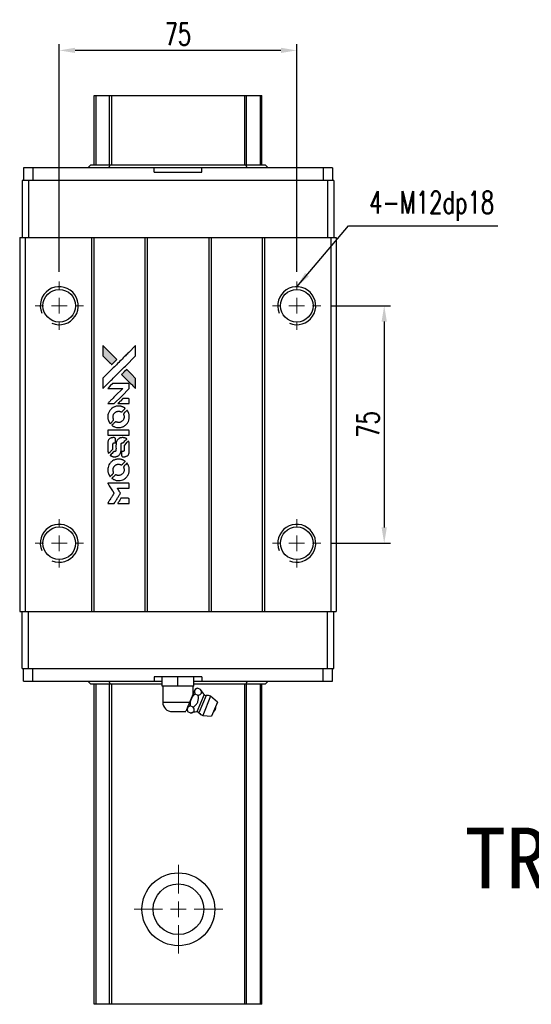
# Model space of a CAD drawing. Header units: millimetres. Extents: x 716 to 1243, y 158 to 642.
# Tile 2 of 3: x 759 to 921, y 331 to 642. Entities that reach past the tile are written whole.
import ezdxf
from ezdxf.enums import TextEntityAlignment as Align

# ---------------------------------------------------------------- set-up
doc = ezdxf.new("R2010")
doc.units = ezdxf.units.MM
doc.header["$LTSCALE"] = 10
doc.layers.add('CHA', color=7, linetype='Continuous')
doc.layers.add('DIM', color=4, linetype='Continuous')
doc.styles.add('DIM-7', font='SIMPLEX.shx', dxfattribs={"width": 0.7, "bigfont": 'chineset.shx'})
doc.styles.add('T', font='kaiu.ttf')
doc.dimstyles.new('CNS', dxfattribs={"dimtxt": 3.5, "dimasz": 2.5, "dimexe": 1, "dimexo": 1.5, "dimgap": 0.09, "dimtad": 0, "dimdsep": 46, "dimtxsty": 'DIM-7', "dimcen": 0.09, "dimclrd": 1, "dimclre": 1, "dimclrt": 4, "dimadec": 0, "dimazin": 0, "dimtfac": 1, "dimtix": 1, "dimtmove": 2, "dimatfit": 3, "dimfxl": 1, "dimtvp": 0.971429, "dimtolj": 1, "dimarcsym": 0})

# ---------------------------------------------------------------- blocks, each defined once
blk = doc.blocks.new('SW_CENTERMARKSYMBOL_0')
at = {"color": 0, "linetype": 'Continuous', "lineweight": 18}
for p, q in [((0, 5), (0, 7.65)), ((-5, 0), (-7.65, 0)), ((0, 0), (-2.5, 0)), ((0, 0), (0, 2.5)), ((0, 0), (0, -2.5)), ((0, 0), (2.5, 0)), ((5, 0), (7.65, 0)), ((0, -5), (0, -7.65))]:
    blk.add_line(p, q, dxfattribs=at)
blk = doc.blocks.new('SW_CENTERMARKSYMBOL_1')
at = {"color": 0, "linetype": 'Continuous', "lineweight": 18}
for p, q in [((0, 5), (0, 7.65)), ((-5, 0), (-7.65, 0)), ((0, 0), (-2.5, 0)), ((0, 0), (0, 2.5)), ((0, 0), (0, -2.5)), ((0, 0), (2.5, 0)), ((5, 0), (7.65, 0)), ((0, -5), (0, -7.65))]:
    blk.add_line(p, q, dxfattribs=at)
blk = doc.blocks.new('SW_CENTERMARKSYMBOL_2')
at = {"color": 0, "linetype": 'Continuous', "lineweight": 18}
for p, q in [((0, 5), (0, 7.65)), ((-5, 0), (-7.65, 0)), ((0, 0), (-2.5, 0)), ((0, 0), (0, 2.5)), ((0, 0), (0, -2.5)), ((0, 0), (2.5, 0)), ((5, 0), (7.65, 0)), ((0, -5), (0, -7.65))]:
    blk.add_line(p, q, dxfattribs=at)
blk = doc.blocks.new('SW_CENTERMARKSYMBOL_3')
at = {"color": 0, "linetype": 'Continuous', "lineweight": 18}
for p, q in [((0, 5), (0, 7.65)), ((-5, 0), (-7.65, 0)), ((0, 0), (-2.5, 0)), ((0, 0), (0, 2.5)), ((0, 0), (0, -2.5)), ((0, 0), (2.5, 0)), ((5, 0), (7.65, 0)), ((0, -5), (0, -7.65))]:
    blk.add_line(p, q, dxfattribs=at)
blk = doc.blocks.new('SW_CENTERMARKSYMBOL_6')
at = {"color": 0, "linetype": 'Continuous', "lineweight": 18}
for p, q in [((0, 5), (0, 14)), ((-5, 0), (-14, 0)), ((0, 0), (-2.5, 0)), ((0, 0), (0, 2.5)), ((0, 0), (0, -2.5)), ((0, 0), (2.5, 0)), ((5, 0), (14, 0)), ((0, -5), (0, -14))]:
    blk.add_line(p, q, dxfattribs=at)
blk = doc.blocks.new('*D140')
at = {"layer": 'DEFPOINTS', "color": 0}
for p in [(771.7, 632.23), (771.7, 559.27), (846.7, 559.27)]:
    blk.add_point(p, dxfattribs=at)
at = {"layer": 'DIM', "color": 7, "lineweight": -2}
for p, q in [((771.7, 562.27), (771.7, 634.23)), ((846.7, 562.27), (846.7, 634.23)), ((841.7, 632.23), (776.7, 632.23))]:
    blk.add_line(p, q, dxfattribs=at)
at = {"layer": 'DIM', "color": 7}
for points in [[(776.7, 633.06), (776.7, 631.4), (771.7, 632.23)], [(841.7, 633.06), (841.7, 631.4), (846.7, 632.23)]]:
    blk.add_solid(points, dxfattribs=at)
at = {"layer": 'DIM', "color": 7, "insert": (809.2, 637.33), "char_height": 7, "attachment_point": 5, "style": 'DIM-7'}
blk.add_mtext('\\A1;75', dxfattribs=at)
blk = doc.blocks.new('*D141')
at = {"layer": 'DEFPOINTS', "color": 0}
for p in [(854.35, 551.62), (854.35, 476.62), (874.34, 476.62)]:
    blk.add_point(p, dxfattribs=at)
at = {"layer": 'DIM', "color": 7, "lineweight": -2}
for p, q in [((857.35, 551.62), (876.34, 551.62)), ((874.34, 546.62), (874.34, 481.62)), ((857.35, 476.62), (876.34, 476.62))]:
    blk.add_line(p, q, dxfattribs=at)
at = {"layer": 'DIM', "color": 7}
for points in [[(873.5, 546.62), (875.17, 546.62), (874.34, 551.62)], [(873.5, 481.62), (875.17, 481.62), (874.34, 476.62)]]:
    blk.add_solid(points, dxfattribs=at)
at = {"layer": 'DIM', "color": 7, "insert": (869.24, 514.12), "char_height": 7, "attachment_point": 5, "rotation": 90, "style": 'DIM-7'}
blk.add_mtext('\\A1;75', dxfattribs=at)
blk = doc.blocks.new('LOGO2')
at = {"linetype": 'Continuous'}
h = blk.add_hatch(color=22, dxfattribs=at)
h.dxf.hatch_style = 1
h.paths.add_polyline_path([(-537.58, 1821.94), (-537.58, 1820.34), (-537.58, 1818.73), (-536.19, 1817.34, 0.000288), (-535.65, 1816.81, 0.000479), (-535.2, 1816.36, 0.000013), (-534.79, 1815.95, 0.197177), (-534.78, 1815.95, 0.197497), (-534.78, 1815.95, 0.00004), (-534.54, 1816.19, 0.000834), (-534.28, 1816.44, 0.000506), (-533.98, 1816.75), (-533.18, 1817.55), (-535.38, 1819.75)])
h.paths.add_polyline_path([(-530.05, 1814.41), (-530.85, 1813.61, 0.000476), (-531.15, 1813.3, 0.000789), (-531.41, 1813.04, 0.000035), (-531.64, 1812.81, 0.19758), (-531.65, 1812.8, 0.198396), (-531.64, 1812.8, 0.000019), (-531.33, 1812.48, 0.000582), (-530.98, 1812.13, 0.000351), (-530.56, 1811.71, 0.000108), (-528.79, 1809.95, 0.000692), (-527.89, 1809.06, 0.000077), (-527.27, 1808.44, 0.197527), (-527.25, 1808.43, 0.410181), (-527.24, 1808.44, 0.000493), (-527.23, 1808.77, 0.002424), (-527.23, 1809.23, 0.000529), (-527.23, 1810.01), (-527.23, 1811.59), (-528.64, 1813)])
at = {"color": 22}
for points in [[(-536.19, 1817.34, 0.000288), (-535.65, 1816.81, 0.000479), (-535.2, 1816.36, 0.000013), (-534.79, 1815.95, 0.197177), (-534.78, 1815.95, 0.197497), (-534.78, 1815.95, 0.00004), (-534.54, 1816.19, 0.000836), (-534.28, 1816.44, 0.000505), (-533.98, 1816.75), (-533.18, 1817.55), (-535.38, 1819.75), (-537.58, 1821.94), (-537.58, 1820.34), (-537.58, 1818.73)], [(-535.65, 1810.32, -0.000056), (-534.68, 1811.29, -0.000021), (-533.33, 1812.64, -0.000021), (-531.85, 1814.11, -0.000025), (-530.47, 1815.49), (-527.23, 1818.72), (-527.23, 1820.33), (-527.24, 1821.93), (-529.41, 1819.77, 0.000274), (-530.46, 1818.73, 0.000123), (-531.83, 1817.36, 0.000121), (-533.28, 1815.92, 0.000165), (-534.59, 1814.61), (-537.58, 1811.62), (-537.58, 1810.01), (-537.58, 1808.39)], [(-530.56, 1811.71, 0.000108), (-528.79, 1809.95, 0.000692), (-527.89, 1809.06, 0.000077), (-527.27, 1808.44, 0.197527), (-527.25, 1808.43, 0.410182), (-527.24, 1808.44, 0.000493), (-527.23, 1808.77, 0.002424), (-527.23, 1809.23, 0.000529), (-527.23, 1810.01), (-527.23, 1811.59), (-528.64, 1813), (-530.05, 1814.41), (-530.85, 1813.61, 0.000476), (-531.15, 1813.3, 0.000789), (-531.41, 1813.04, 0.000035), (-531.64, 1812.81, 0.19758), (-531.65, 1812.8, 0.198396), (-531.64, 1812.8, 0.000019), (-531.33, 1812.48, 0.000582), (-530.98, 1812.13, 0.000351)], [(-535.02, 1803.63), (-533.99, 1803.63), (-531.61, 1806.02), (-529.22, 1808.41), (-529.23, 1809.07, 0.0008), (-529.23, 1809.5, 0.010795), (-529.24, 1809.66, 0.030495), (-529.25, 1809.74, 0.080372), (-529.27, 1809.8, 0.03816), (-529.3, 1809.86, 0.041799), (-529.35, 1809.91, 0.042486), (-529.4, 1809.95, 0.042078), (-529.45, 1809.98, 0.099276), (-529.53, 1810, 0.003302), (-529.87, 1810, 0.002586), (-530.45, 1810, 0.000204), (-531.99, 1810), (-534.46, 1810), (-535.25, 1809.2), (-536.04, 1808.41), (-533.67, 1808.4), (-531.29, 1808.39), (-533.64, 1806.06, 0.000253), (-534.54, 1805.16, 0.000412), (-535.31, 1804.39, 0.000041), (-535.99, 1803.71, 0.041338), (-536.02, 1803.68), (-536.05, 1803.63)], [(-531.02, 1803.63), (-529.22, 1803.63), (-529.23, 1804.3), (-529.23, 1804.97), (-529.28, 1805.05, 0.03146), (-529.3, 1805.09, 0.026444), (-529.34, 1805.12, 0.026444), (-529.37, 1805.15, 0.031457), (-529.41, 1805.18), (-529.48, 1805.23), (-530.37, 1805.23), (-531.26, 1805.23), (-532.04, 1804.45, 0.000745), (-532.34, 1804.14, 0.001228), (-532.59, 1803.89, 0.000087), (-532.81, 1803.66, 0.195134), (-532.82, 1803.65, 0.412117), (-532.81, 1803.64, 0.000048), (-532.29, 1803.64, 0.00109), (-531.71, 1803.64, 0.000653)], [(-536, 1799.08, 0.023681), (-535.95, 1798.79, 0.022402), (-535.88, 1798.51, 0.021929), (-535.79, 1798.23, 0.020503), (-535.67, 1797.95, 0.013745), (-535.58, 1797.8, 0.009767), (-535.48, 1797.63, 0.009658), (-535.38, 1797.47, 0.027804), (-535.3, 1797.37), (-535.27, 1797.33), (-534.77, 1797.82, 0.002053), (-534.53, 1798.07, 0.006738), (-534.38, 1798.23, 0.007826), (-534.27, 1798.34, 0.063909), (-534.23, 1798.4, 0.061532), (-534.2, 1798.49, 0.068674), (-534.2, 1798.58, 0.052072), (-534.21, 1798.69, 0.019648), (-534.26, 1798.84, -0.018366), (-534.32, 1799.02, -0.0288), (-534.35, 1799.17, -0.029061), (-534.36, 1799.33, -0.019155), (-534.36, 1799.52, -0.053809), (-534.31, 1799.92, -0.058833), (-534.16, 1800.28, -0.058566), (-533.94, 1800.6, -0.052525), (-533.64, 1800.88, -0.044733), (-533.39, 1801.03, -0.040573), (-533.1, 1801.15, -0.041123), (-532.8, 1801.21, -0.04951), (-532.52, 1801.22, -0.017369), (-532.38, 1801.21, -0.024255), (-532.27, 1801.19, -0.023787), (-532.15, 1801.15, -0.015798), (-532.02, 1801.1, 0.010631), (-531.94, 1801.07, 0.033653), (-531.88, 1801.06, 0.037806), (-531.82, 1801.05, 0.016307), (-531.75, 1801.05, 0.068179), (-531.61, 1801.07, 0.095747), (-531.49, 1801.12, 0.033418), (-531.34, 1801.26, 0.002133), (-530.91, 1801.69, 0.001452), (-530.68, 1801.93, 0.012393), (-530.58, 1802.05, 0.020479), (-530.52, 1802.11, 0.344362), (-530.52, 1802.14, 0.074287), (-530.58, 1802.19, 0.005454), (-530.77, 1802.31, 0.008391), (-530.96, 1802.43, 0.017097), (-531.11, 1802.51, 0.027375), (-531.44, 1802.65, 0.02835), (-531.77, 1802.75, 0.027723), (-532.12, 1802.81, 0.023913), (-532.49, 1802.84, 0.027047), (-532.93, 1802.83, 0.031685), (-533.35, 1802.77, 0.032425), (-533.74, 1802.66, 0.031013), (-534.13, 1802.49, 0.037914), (-534.59, 1802.22, 0.040153), (-534.99, 1801.89, 0.039834), (-535.33, 1801.5, 0.036173), (-535.62, 1801.04, 0.040752), (-535.82, 1800.59, 0.035885), (-535.95, 1800.1, 0.035491), (-536.01, 1799.58, 0.037615)], [(-534.61, 1796.69, 0.018008), (-534.47, 1796.6, 0.009842), (-534.28, 1796.49, 0.009807), (-534.09, 1796.39, 0.015716), (-533.92, 1796.31, 0.048467), (-533.31, 1796.12, 0.045841), (-532.67, 1796.05, 0.046006), (-532.02, 1796.09, 0.049638), (-531.41, 1796.25, 0.064819), (-530.62, 1796.67, 0.06695), (-529.97, 1797.27, 0.066691), (-529.51, 1798.03, 0.063505), (-529.24, 1798.89, 0.03135), (-529.22, 1799.12, 0.010439), (-529.22, 1799.44, 0.010391), (-529.22, 1799.77, 0.032408), (-529.25, 1799.98, 0.015696), (-529.3, 1800.24, 0.018095), (-529.36, 1800.48, 0.018551), (-529.45, 1800.71, 0.018352), (-529.55, 1800.93, 0.015568), (-529.62, 1801.08, 0.009832), (-529.72, 1801.25, 0.009795), (-529.83, 1801.41, 0.023727), (-529.91, 1801.52), (-529.94, 1801.56), (-530.44, 1801.07, 0.001528), (-530.72, 1800.8, 0.010022), (-530.85, 1800.66, 0.019586), (-530.93, 1800.56, 0.061865), (-530.97, 1800.5, 0.055054), (-531.01, 1800.39, 0.061607), (-531.02, 1800.29, 0.048725), (-531, 1800.16, 0.020221), (-530.95, 1800, -0.017722), (-530.9, 1799.83, -0.02685), (-530.87, 1799.67, -0.02759), (-530.86, 1799.52, -0.020233), (-530.86, 1799.35, -0.04793), (-530.91, 1799.02, -0.048386), (-531.02, 1798.71, -0.047866), (-531.18, 1798.43, -0.044964), (-531.41, 1798.17, -0.04333), (-531.67, 1797.95, -0.050921), (-531.96, 1797.8, -0.051473), (-532.26, 1797.71, -0.0459), (-532.6, 1797.68, -0.019014), (-532.76, 1797.69, -0.024114), (-532.9, 1797.71, -0.025081), (-533.04, 1797.74, -0.023892), (-533.18, 1797.78, 0.008624), (-533.29, 1797.82, 0.026486), (-533.37, 1797.85, 0.035074), (-533.43, 1797.86, 0.02756), (-533.5, 1797.86, 0.087163), (-533.62, 1797.84, 0.073291), (-533.72, 1797.77, 0.028074), (-533.88, 1797.64, 0.002594), (-534.23, 1797.29), (-534.74, 1796.78)], [(-532.62, 1793.66), (-529.23, 1793.67), (-529.23, 1794.33), (-529.23, 1795), (-529.27, 1795.08, 0.071429), (-529.32, 1795.14, 0.054799), (-529.39, 1795.2, 0.053585), (-529.47, 1795.24, 0.060698), (-529.55, 1795.26, 0.033975), (-529.69, 1795.27), (-531.41, 1795.27, 0.000726), (-533.1, 1795.27, 0.001084), (-534.58, 1795.26), (-536.02, 1795.25), (-536.02, 1794.46), (-536.02, 1793.66)], [(-536, 1788.7, 0.018538), (-535.99, 1788.59, 0.010695), (-535.97, 1788.47, 0.01068), (-535.94, 1788.35, 0.017678), (-535.91, 1788.25, 0.013849), (-535.87, 1788.14, 0.011814), (-535.82, 1788.02, 0.004513), (-535.77, 1787.91, 0.290035), (-535.75, 1787.9, 0.196418), (-535.74, 1787.9, 0.000124), (-535.54, 1788.1, 0.001477), (-535.32, 1788.31, 0.000898), (-535.06, 1788.57), (-534.39, 1789.25), (-534.38, 1790.1, -0.001471), (-534.38, 1790.74, -0.028714), (-534.36, 1790.94, -0.097073), (-534.33, 1791.05, -0.084199), (-534.25, 1791.14, -0.042698), (-534.19, 1791.18, -0.053912), (-534.13, 1791.21, -0.051004), (-534.05, 1791.23, -0.032967), (-533.97, 1791.24, 0.00807), (-533.93, 1791.24, 0.003023), (-533.87, 1791.24, 0.002994), (-533.8, 1791.24, 0.003629), (-533.74, 1791.25), (-533.59, 1791.26), (-533.59, 1791.91, 0.001618), (-533.59, 1792.22, 0.005206), (-533.6, 1792.42, 0.00535), (-533.6, 1792.57, 0.060675), (-533.61, 1792.62, 0.048484), (-533.63, 1792.65, 0.02389), (-533.65, 1792.69, 0.022812), (-533.67, 1792.73, 0.02462), (-533.7, 1792.76, 0.061781), (-533.79, 1792.83, 0.080179), (-533.87, 1792.86, 0.048561), (-534, 1792.88, 0.010021), (-534.23, 1792.88, 0.016602), (-534.53, 1792.87, 0.031409), (-534.77, 1792.84, 0.036474), (-534.98, 1792.79, 0.03439), (-535.18, 1792.7, 0.065928), (-535.51, 1792.47, 0.069066), (-535.75, 1792.18, 0.065697), (-535.92, 1791.81, 0.051559), (-536, 1791.38, 0.020904), (-536.01, 1791.16, 0.000451), (-536.01, 1790.04, 0.000419), (-536.01, 1788.91, 0.022759)], [(-535.13, 1787.21, 0.023289), (-534.96, 1787.11, 0.026845), (-534.8, 1787.02, 0.026047), (-534.63, 1786.96, 0.019751), (-534.43, 1786.9, 0.013249), (-534.31, 1786.88, 0.025169), (-534.22, 1786.87, 0.016532), (-534.11, 1786.86, 0.002937), (-533.89, 1786.86, 0.003317), (-533.7, 1786.86, 0.011808), (-533.58, 1786.87, 0.01777), (-533.49, 1786.87, 0.021476), (-533.4, 1786.89, 0.04325), (-533.04, 1787, 0.045753), (-532.71, 1787.17, 0.04649), (-532.43, 1787.4, 0.047672), (-532.19, 1787.67, 0.025315), (-532.11, 1787.79, 0.015208), (-532.04, 1787.93, 0.01512), (-531.97, 1788.09, 0.022488), (-531.92, 1788.22, 0.027857), (-531.86, 1788.44, 0.034138), (-531.83, 1788.64, 0.014286), (-531.82, 1788.96, 0.00124), (-531.82, 1789.75, -0.00103), (-531.82, 1790.24, -0.002552), (-531.82, 1790.6, -0.001594), (-531.81, 1790.87, -0.047676), (-531.8, 1790.94, -0.085307), (-531.76, 1791.05, -0.097789), (-531.67, 1791.14, -0.085947), (-531.55, 1791.2, -0.051339), (-531.4, 1791.23, 0.014634), (-531.34, 1791.24, 0.015028), (-531.29, 1791.25, 0.014927), (-531.24, 1791.26, 0.059415), (-531.22, 1791.27, 0.070595), (-531.16, 1791.31, 0.00028), (-530.59, 1791.87, 0.000111), (-530.01, 1792.45, 0.200239), (-530, 1792.47, 0.268906), (-530.01, 1792.49, 0.001866), (-530.15, 1792.57, 0.007532), (-530.28, 1792.64, 0.017818), (-530.39, 1792.69, 0.013256), (-530.5, 1792.74, 0.011636), (-530.62, 1792.78, 0.011528), (-530.75, 1792.82, 0.012303), (-530.87, 1792.85, 0.0423), (-531.06, 1792.87, 0.013657), (-531.35, 1792.88, 0.013857), (-531.64, 1792.87, 0.037428), (-531.85, 1792.84, 0.014927), (-531.98, 1792.81, 0.0122), (-532.13, 1792.76, 0.012518), (-532.26, 1792.71, 0.023062), (-532.37, 1792.67, 0.065961), (-532.75, 1792.41, 0.06055), (-533.06, 1792.05, 0.059676), (-533.29, 1791.62, 0.060497), (-533.4, 1791.16, 0.025683), (-533.41, 1791.06, 0.001528), (-533.41, 1790.76, 0.002124), (-533.42, 1790.38, 0.001173), (-533.42, 1789.91, -0.000809), (-533.42, 1789.1, -0.017164), (-533.43, 1788.85, -0.063931), (-533.46, 1788.73, -0.108429), (-533.51, 1788.64, -0.052941), (-533.57, 1788.58, -0.063675), (-533.64, 1788.55, -0.050562), (-533.73, 1788.53, -0.020337), (-533.85, 1788.51, 0.009897), (-533.92, 1788.51, 0.016482), (-533.98, 1788.5, 0.019019), (-534.03, 1788.49, 0.06043), (-534.06, 1788.48, 0.076267), (-534.13, 1788.43, 0.00054), (-534.66, 1787.89, 0.000307), (-535.2, 1787.35, 0.142594), (-535.22, 1787.3, 0.232419), (-535.22, 1787.29, 0.022995), (-535.2, 1787.27, 0.024627), (-535.17, 1787.24, 0.015407)], [(-531.62, 1787.12, 0.065483), (-531.58, 1787.04, 0.053271), (-531.52, 1786.97, 0.052018), (-531.44, 1786.91, 0.0556), (-531.36, 1786.87, 0.036839), (-531.3, 1786.86, 0.026922), (-531.24, 1786.85, 0.016905), (-531.15, 1786.85, 0.004317), (-531.01, 1786.85, 0.016369), (-530.72, 1786.86, 0.029936), (-530.48, 1786.89, 0.03418), (-530.27, 1786.94, 0.031327), (-530.07, 1787.03, 0.046935), (-529.82, 1787.18, 0.054053), (-529.61, 1787.37, 0.053701), (-529.45, 1787.6, 0.045364), (-529.33, 1787.88, 0.032479), (-529.27, 1788.12, 0.03386), (-529.24, 1788.36, 0.013578), (-529.23, 1788.75, 0.001155), (-529.23, 1789.74, 0.000413), (-529.23, 1790.59, 0.005008), (-529.24, 1790.92, 0.013199), (-529.25, 1791.11, 0.033956), (-529.27, 1791.24, 0.013909), (-529.3, 1791.38, 0.010864), (-529.35, 1791.52, 0.010938), (-529.39, 1791.66, 0.028702), (-529.43, 1791.75), (-529.47, 1791.82), (-530.16, 1791.14), (-530.86, 1790.45), (-530.86, 1789.65, -0.001504), (-530.86, 1789.31, -0.00328), (-530.86, 1789.05, -0.001901), (-530.86, 1788.84, -0.061333), (-530.87, 1788.8, -0.063621), (-530.9, 1788.73, -0.048633), (-530.95, 1788.66, -0.046769), (-531.01, 1788.6, -0.047961), (-531.08, 1788.55, -0.02678), (-531.14, 1788.53, -0.050957), (-531.19, 1788.51, -0.029398), (-531.26, 1788.51, -0.00401), (-531.41, 1788.5), (-531.65, 1788.49), (-531.65, 1787.85, 0.001061), (-531.64, 1787.47, 0.009147), (-531.64, 1787.3, 0.020721), (-531.63, 1787.19, 0.051619)], [(-536, 1782.35, 0.024131), (-535.95, 1782.06, 0.022344), (-535.88, 1781.76, 0.021883), (-535.78, 1781.47, 0.020884), (-535.65, 1781.19, 0.010669), (-535.57, 1781.02, 0.010389), (-535.47, 1780.86, 0.010913), (-535.38, 1780.72, 0.022227), (-535.3, 1780.61), (-535.27, 1780.57), (-534.77, 1781.09, 0.002452), (-534.57, 1781.29, 0.003628), (-534.4, 1781.47, 0.001662), (-534.26, 1781.62, 0.070159), (-534.23, 1781.66, 0.047671), (-534.22, 1781.69, 0.018624), (-534.21, 1781.73, 0.017921), (-534.2, 1781.78, 0.018804), (-534.2, 1781.83, 0.018255), (-534.2, 1781.89, 0.041312), (-534.2, 1781.94, 0.037164), (-534.22, 1781.99, 0.012342), (-534.24, 1782.06, -0.015101), (-534.31, 1782.23, -0.035998), (-534.34, 1782.36, -0.033244), (-534.36, 1782.5, -0.011249), (-534.36, 1782.71, -0.004059), (-534.36, 1782.88, -0.019693), (-534.35, 1782.98, -0.027943), (-534.34, 1783.05, -0.014411), (-534.32, 1783.15, -0.033089), (-534.24, 1783.38, -0.033887), (-534.13, 1783.6, -0.034021), (-534, 1783.8, -0.033942), (-533.83, 1783.97, -0.02816), (-533.65, 1784.13, -0.035032), (-533.46, 1784.26, -0.035269), (-533.26, 1784.36, -0.029196), (-533.03, 1784.43, -0.037862), (-532.76, 1784.48, -0.043657), (-532.51, 1784.48, -0.043064), (-532.25, 1784.44, -0.035184), (-531.99, 1784.36, 0.033699), (-531.87, 1784.32, 0.052815), (-531.76, 1784.3, 0.059167), (-531.65, 1784.31, 0.058972), (-531.56, 1784.34, 0.059208), (-531.48, 1784.39, 0.021125), (-531.38, 1784.47, 0.008691), (-531.22, 1784.63, 0.000851), (-530.85, 1785.01, 0.001873), (-530.66, 1785.21, 0.013884), (-530.57, 1785.3, 0.022355), (-530.52, 1785.36, 0.341453), (-530.52, 1785.39, 0.073011), (-530.58, 1785.44, 0.004587), (-530.76, 1785.55, 0.00748), (-530.94, 1785.67, 0.016837), (-531.09, 1785.75, 0.028606), (-531.44, 1785.9, 0.031352), (-531.8, 1786.01, 0.031004), (-532.17, 1786.08, 0.0268), (-532.57, 1786.1, 0.026698), (-532.99, 1786.08, 0.03002), (-533.39, 1786.01, 0.030357), (-533.78, 1785.89, 0.028554), (-534.16, 1785.73, 0.062944), (-534.85, 1785.27, 0.062206), (-535.42, 1784.64, 0.062448), (-535.81, 1783.9, 0.064355), (-536, 1783.09, 0.017377), (-536.01, 1782.92, 0.008369), (-536.01, 1782.72, 0.008367), (-536.01, 1782.51, 0.01757)], [(-534.62, 1779.95, 0.064158), (-533.83, 1779.53, 0.06356), (-532.96, 1779.33, 0.064004), (-532.07, 1779.34, 0.066747), (-531.23, 1779.59, 0.04321), (-530.7, 1779.87, 0.044737), (-530.24, 1780.25, 0.044901), (-529.85, 1780.69, 0.044184), (-529.55, 1781.2, 0.026293), (-529.39, 1781.59, 0.033344), (-529.28, 1781.97, 0.033227), (-529.22, 1782.35, 0.025815), (-529.21, 1782.77, 0.023119), (-529.24, 1783.18, 0.031044), (-529.31, 1783.54, 0.031337), (-529.42, 1783.89, 0.024258), (-529.58, 1784.26, 0.015622), (-529.65, 1784.38, 0.008495), (-529.74, 1784.54, 0.008415), (-529.83, 1784.68, 0.020814), (-529.91, 1784.78), (-529.95, 1784.83), (-530.44, 1784.34, 0.002843), (-530.81, 1783.98, 0.033917), (-530.94, 1783.83, 0.087906), (-530.99, 1783.71, 0.073302), (-531.01, 1783.58, 0.022047), (-531.01, 1783.51, 0.026465), (-531, 1783.45, 0.022233), (-530.99, 1783.39, 0.009985), (-530.96, 1783.3, -0.039011), (-530.88, 1782.99, -0.044398), (-530.86, 1782.68, -0.045096), (-530.89, 1782.37, -0.04265), (-530.97, 1782.07, -0.071154), (-531.2, 1781.65, -0.068827), (-531.55, 1781.3, -0.068713), (-531.98, 1781.06, -0.070507), (-532.45, 1780.95, -0.028605), (-532.65, 1780.94, -0.031418), (-532.85, 1780.96, -0.031044), (-533.04, 1781, -0.02668), (-533.24, 1781.06, 0.038913), (-533.35, 1781.1, 0.043732), (-533.47, 1781.11, 0.047754), (-533.58, 1781.11, 0.075756), (-533.66, 1781.08, 0.07294), (-533.71, 1781.05, 0.003456), (-533.84, 1780.93, 0.005023), (-534.02, 1780.76, 0.002422), (-534.23, 1780.55, 0.000819), (-534.42, 1780.36, 0.001349), (-534.59, 1780.2, 0.0001), (-534.73, 1780.05, 0.205335), (-534.73, 1780.04, 0.219821), (-534.73, 1780.04, 0.002494), (-534.7, 1780.01, 0.007089), (-534.66, 1779.99, 0.004494)], [(-535, 1772.13), (-533.98, 1772.13), (-533.81, 1772.41, -0.000297), (-533.7, 1772.58, -0.000037), (-533.47, 1772.96, -0.000043), (-533.2, 1773.4, -0.000036), (-532.91, 1773.88, 0.000044), (-532.62, 1774.34, 0.000063), (-532.37, 1774.76, 0.000035), (-532.15, 1775.11, 0.0009), (-532.1, 1775.2), (-532.01, 1775.34), (-532.12, 1775.52, 0.001175), (-532.19, 1775.62, 0.000208), (-532.31, 1775.82, 0.000225), (-532.45, 1776.04, 0.000203), (-532.6, 1776.28, -0.000711), (-532.74, 1776.5, -0.001119), (-532.86, 1776.7, -0.000263), (-532.96, 1776.86, -0.04589), (-532.97, 1776.88, -0.519312), (-532.96, 1776.9, -0.001914), (-532.68, 1776.91, -0.003124), (-532.23, 1776.91, -0.000285), (-531.1, 1776.91), (-529.22, 1776.91), (-529.22, 1777.56, 0.001727), (-529.23, 1778.03, 0.025279), (-529.23, 1778.2, 0.073886), (-529.26, 1778.3, 0.07426), (-529.31, 1778.38, 0.03264), (-529.33, 1778.4, 0.01784), (-529.36, 1778.43, 0.017712), (-529.39, 1778.45, 0.026854), (-529.42, 1778.47), (-529.49, 1778.5), (-532.76, 1778.5), (-536.04, 1778.51), (-536.01, 1778.47, -0.004595), (-536, 1778.45, -0.00016), (-535.93, 1778.35, -0.000298), (-535.86, 1778.23, -0.000208), (-535.78, 1778.1, 0.000986), (-535.54, 1777.71, 0.00025), (-535.14, 1777.07, 0.000268), (-534.72, 1776.4, 0.000436), (-534.36, 1775.83, -0.002932), (-534.24, 1775.64, -0.004718), (-534.14, 1775.48, -0.001113), (-534.06, 1775.33, -0.227179), (-534.06, 1775.32, -0.045982), (-534.07, 1775.3, -0.000145), (-534.18, 1775.11, -0.000825), (-534.32, 1774.89, -0.000517), (-534.47, 1774.64, 0.000056), (-535.01, 1773.78, 0.000289), (-535.31, 1773.3, 0.000481), (-535.53, 1772.94, 0.000418), (-535.76, 1772.57), (-536.03, 1772.13)], [(-531.03, 1772.13), (-529.22, 1772.13), (-529.22, 1772.78, 0.000842), (-529.22, 1773.2, 0.010591), (-529.23, 1773.36, 0.028995), (-529.24, 1773.45, 0.069543), (-529.26, 1773.51, 0.051063), (-529.29, 1773.57, 0.039932), (-529.34, 1773.63, 0.039414), (-529.4, 1773.67, 0.045845), (-529.46, 1773.71, 0.094811), (-529.52, 1773.72, 0.007124), (-529.7, 1773.73, 0.004713), (-530, 1773.73, 0.000534), (-530.69, 1773.73), (-531.86, 1773.73), (-531.96, 1773.57, 0.000828), (-532.26, 1773.09, 0.000879), (-532.55, 1772.61, 0.000048), (-532.83, 1772.15, 0.137596), (-532.83, 1772.13, 0.413028), (-532.83, 1772.13, 0.000016), (-532.3, 1772.13, 0.000623), (-531.72, 1772.13, 0.000374)]]:
    blk.add_lwpolyline(points, format="xyb", close=True, dxfattribs=at)

msp = doc.modelspace()

# ---------------------------------------------------------------- linework, layer by layer
at = {"color": 7, "linetype": 'Continuous', "lineweight": 25}
for p, q in [((782.702, 596.115), (782.702, 618.026)), ((782.702, 618.026), (783.345, 618.026)), ((783.345, 618.026), (787.569, 618.026)), ((783.345, 596.115), (783.345, 618.026)), ((787.569, 618.026), (788.317, 618.026)), ((787.569, 596.115), (787.569, 618.026)), ((788.317, 618.026), (830.324, 618.026)), ((788.317, 596.115), (788.317, 618.026)), ((830.324, 618.026), (830.823, 618.026)), ((830.324, 596.115), (830.324, 618.026)), ((830.823, 618.026), (835.254, 618.026)), ((830.823, 596.115), (830.823, 618.026)), ((835.254, 618.026), (835.702, 618.026)), ((835.254, 596.115), (835.254, 618.026)), ((835.702, 596.115), (835.702, 618.026)), ((760.402, 595.115), (760.402, 591.115)), ((763.402, 595.115), (760.402, 595.115)), ((763.402, 595.115), (763.402, 591.115)), ((801.702, 595.115), (763.402, 595.115)), ((780.675, 595.115), (780.768, 595.181)), ((780.702, 595.115), (781.702, 596.115)), ((781.702, 596.115), (787.788, 596.115)), ((787.373, 595.115), (787.788, 596.115)), ((787.788, 596.115), (830.615, 596.115)), ((801.702, 593.765), (801.702, 595.115)), ((816.702, 595.115), (801.702, 595.115)), ((801.702, 593.765), (816.702, 593.765)), ((816.702, 593.765), (816.702, 595.115)), ((855.002, 595.115), (816.702, 595.115)), ((831.03, 595.115), (830.615, 596.115)), ((830.615, 596.115), (836.702, 596.115)), ((837.702, 595.115), (836.702, 596.115)), ((837.637, 595.181), (837.73, 595.115)), ((855.002, 595.115), (855.002, 591.115)), ((858.002, 595.115), (855.002, 595.115)), ((858.002, 595.115), (858.002, 591.115)), ((760.002, 591.115), (760.002, 573.115)), ((762.002, 591.115), (760.002, 591.115)), ((762.002, 591.115), (762.002, 573.115)), ((856.403, 591.115), (762.002, 591.115)), ((856.403, 591.115), (856.403, 573.115)), ((858.402, 591.115), (856.403, 591.115)), ((858.402, 591.115), (858.402, 573.115)), ((759.202, 573.115), (759.202, 455.115)), ((759.202, 573.115), (760.952, 573.115)), ((760.952, 573.115), (760.952, 455.115)), ((760.952, 573.115), (781.854, 573.115)), ((781.854, 573.115), (781.854, 455.115)), ((781.854, 573.115), (782.604, 573.115)), ((782.604, 573.115), (782.604, 455.115)), ((782.604, 573.115), (798.704, 573.115)), ((798.704, 573.115), (798.704, 455.115)), ((798.704, 573.115), (799.454, 573.115)), ((799.454, 573.115), (799.454, 455.115)), ((799.454, 573.115), (818.953, 573.115)), ((818.953, 573.115), (818.953, 455.115)), ((818.953, 573.115), (819.703, 573.115)), ((819.703, 573.115), (819.703, 455.115)), ((819.703, 573.115), (835.8, 573.115)), ((835.8, 573.115), (835.8, 455.115)), ((835.8, 573.115), (836.55, 573.115)), ((836.55, 573.115), (836.55, 455.115)), ((836.55, 573.115), (857.452, 573.115)), ((857.452, 573.115), (857.452, 455.115)), ((857.452, 573.115), (859.202, 573.115)), ((859.202, 573.115), (859.202, 455.115)), ((759.202, 455.115), (760.952, 455.115)), ((760.002, 437.115), (760.002, 455.115)), ((760.952, 455.115), (781.854, 455.115)), ((762.002, 437.115), (762.002, 455.115)), ((781.854, 455.115), (782.604, 455.115)), ((782.604, 455.115), (798.704, 455.115)), ((798.704, 455.115), (799.454, 455.115)), ((799.454, 455.115), (818.953, 455.115)), ((818.953, 455.115), (819.703, 455.115)), ((819.703, 455.115), (835.8, 455.115)), ((835.8, 455.115), (836.55, 455.115)), ((836.55, 455.115), (857.452, 455.115)), ((856.403, 437.115), (856.403, 455.115)), ((857.452, 455.115), (859.202, 455.115)), ((858.402, 437.115), (858.402, 455.115)), ((760.002, 437.115), (762.002, 437.115)), ((760.402, 433.115), (760.402, 437.115)), ((762.002, 437.115), (856.403, 437.115)), ((763.402, 433.115), (763.402, 437.115)), ((855.002, 433.115), (855.002, 437.115)), ((856.403, 437.115), (858.402, 437.115)), ((858.002, 433.115), (858.002, 437.115)), ((760.402, 433.115), (763.402, 433.115)), ((763.402, 433.115), (801.702, 433.115)), ((780.768, 433.05), (780.675, 433.115)), ((780.702, 433.115), (781.702, 432.115)), ((787.789, 432.115), (781.702, 432.115)), ((782.702, 331.065), (782.702, 432.115)), ((783.345, 331.065), (783.345, 432.115)), ((787.375, 433.115), (787.789, 432.115)), ((787.569, 331.065), (787.569, 432.115)), ((804.202, 432.115), (787.789, 432.115)), ((788.317, 331.065), (788.317, 432.115)), ((816.702, 434.465), (801.702, 434.465)), ((801.702, 434.465), (801.702, 433.115)), ((801.702, 433.115), (804.202, 433.115)), ((804.202, 431.465), (804.202, 434.465)), ((809.202, 431.465), (809.202, 434.465)), ((814.202, 431.465), (814.202, 434.465)), ((814.202, 433.115), (816.702, 433.115)), ((830.617, 432.115), (814.202, 432.115)), ((816.702, 434.465), (816.702, 433.115)), ((816.702, 433.115), (855.002, 433.115)), ((830.324, 331.065), (830.324, 432.115)), ((831.031, 433.115), (830.617, 432.115)), ((836.702, 432.115), (830.617, 432.115)), ((830.823, 331.065), (830.823, 432.115)), ((835.254, 331.065), (835.254, 432.115)), ((835.702, 331.065), (835.702, 432.115)), ((837.702, 433.115), (836.702, 432.115)), ((837.73, 433.115), (837.637, 433.05)), ((855.002, 433.115), (858.002, 433.115)), ((809.202, 431.465), (804.202, 431.465)), ((804.402, 431.465), (804.402, 426.465)), ((814.202, 431.465), (809.202, 431.465)), ((814.588, 430.551), (812.766, 426.153)), ((814.002, 429.138), (814.002, 431.465)), ((815.587, 428.59), (814.587, 429.005)), ((815.36, 430.871), (814.588, 430.551)), ((816.36, 430.457), (815.36, 430.871)), ((804.402, 426.465), (812.895, 426.465)), ((817.421, 428.848), (815.155, 423.377)), ((818.058, 428.592), (815.787, 423.109)), ((819.519, 428.346), (816.994, 422.249)), ((821.669, 426.482), (819.519, 428.346)), ((821.669, 426.482), (819.832, 422.047)), ((807.402, 423.465), (811.002, 423.465)), ((811.947, 424.177), (812.267, 423.404)), ((813.267, 422.99), (812.267, 423.404)), ((814.04, 424.857), (813.041, 425.271)), ((816.994, 422.249), (819.832, 422.047)), ((783.345, 331.065), (782.702, 331.065)), ((787.569, 331.065), (783.345, 331.065)), ((788.317, 331.065), (787.569, 331.065)), ((830.324, 331.065), (788.317, 331.065)), ((830.823, 331.065), (830.324, 331.065)), ((835.254, 331.065), (830.823, 331.065)), ((835.702, 331.065), (835.254, 331.065))]:
    msp.add_line(p, q, dxfattribs=at)
for centre, radius in [((771.703, 551.615), 5.15), ((846.703, 551.615), 5.15), ((771.703, 476.615), 5.15), ((846.703, 476.615), 5.15), ((809.32, 361.065), 11.5), ((809.32, 361.065), 8)]:
    msp.add_circle(centre, radius, dxfattribs=at)
for centre in [(771.703, 551.615), (846.703, 551.615), (771.703, 476.615), (846.703, 476.615)]:
    msp.add_arc(centre, 6, 247.5, 202.5)
for centre, radius, start, end in [((821.835, 432.912), 6, 204.03595, 222.63712), ((807.402, 426.465), 3, 180, 270), ((818.01, 429.39), 0.8, 222.63712, 273.45127), ((818.256, 425.297), 3.3, 67.5, 93.45127), ((811.002, 426.465), 3, 270, 283.68025), ((815.402, 417.383), 6, 92.36288, 110.89391), ((815.188, 422.578), 0.8, 41.54873, 92.36288), ((818.256, 425.297), 3.3, 221.54873, 247.5), ((819.35, 424.845), 1.817, 304.10151, 10.89849)]:
    msp.add_arc(centre, radius, start, end, dxfattribs=at)
for points, knots in [([(814.587, 429.005), (814.321, 428.774), (814.072, 428.526), (813.632, 427.971), (813.449, 427.671), (813.247, 427.184), (813.191, 427.014), (813.106, 426.672), (813.075, 426.499), (813.015, 425.976), (813.016, 425.619), (813.041, 425.271)], [0, 0, 0, 0, 0.25, 0.25, 0.5, 0.5, 0.625, 0.625, 0.75, 0.75, 1, 1, 1, 1]), ([(815.36, 430.871), (815.154, 430.786), (814.968, 430.688), (814.739, 430.512), (814.672, 430.448), (814.556, 430.307), (814.509, 430.23), (814.407, 429.986), (814.39, 429.805), (814.438, 429.415), (814.501, 429.212), (814.587, 429.005)], [0, 0, 0, 0, 0.25, 0.25, 0.375, 0.375, 0.5, 0.5, 0.75, 0.75, 1, 1, 1, 1]), ([(815.587, 428.59), (815.802, 428.673), (816.013, 428.758), (816.282, 428.919), (816.364, 428.979), (816.498, 429.112), (816.551, 429.186), (816.62, 429.352), (816.635, 429.443), (816.635, 429.632), (816.62, 429.731), (816.543, 430.037), (816.455, 430.246), (816.36, 430.457)], [0, 0, 0, 0, 0.25, 0.25, 0.375, 0.375, 0.5, 0.5, 0.625, 0.625, 0.75, 0.75, 1, 1, 1, 1]), ([(812.895, 426.465), (812.809, 426.257), (812.636, 425.839), (812.358, 425.169), (812.112, 424.574), (811.916, 424.101), (811.755, 423.713), (811.683, 423.538), (811.698, 423.575), (811.703, 423.588)], [0, 0, 0, 0, 0.13225086, 0.26490983, 0.39270519, 0.51657449, 0.64751028, 0.87440642, 1, 1, 1, 1]), ([(814.04, 424.857), (814.317, 425.085), (814.588, 425.319), (814.954, 425.712), (815.069, 425.852), (815.27, 426.147), (815.356, 426.303), (815.494, 426.634), (815.544, 426.808), (815.61, 427.159), (815.628, 427.337), (815.648, 427.877), (815.621, 428.234), (815.587, 428.59)], [0, 0, 0, 0, 0.25, 0.25, 0.375, 0.375, 0.5, 0.5, 0.625, 0.625, 0.75, 0.75, 1, 1, 1, 1]), ([(813.041, 425.271), (812.834, 425.185), (812.648, 425.088), (812.42, 424.911), (812.352, 424.847), (812.237, 424.707), (812.189, 424.629), (812.087, 424.385), (812.07, 424.205), (812.118, 423.815), (812.181, 423.611), (812.267, 423.404)], [0, 0, 0, 0, 0.25, 0.25, 0.375, 0.375, 0.5, 0.5, 0.75, 0.75, 1, 1, 1, 1]), ([(813.267, 422.99), (813.483, 423.072), (813.693, 423.158), (813.962, 423.318), (814.044, 423.378), (814.178, 423.512), (814.231, 423.586), (814.3, 423.751), (814.316, 423.842), (814.315, 424.031), (814.3, 424.13), (814.223, 424.436), (814.135, 424.646), (814.04, 424.857)], [0, 0, 0, 0, 0.25, 0.25, 0.375, 0.375, 0.5, 0.5, 0.625, 0.625, 0.75, 0.75, 1, 1, 1, 1])]:
    msp.add_open_spline(points, degree=3, knots=knots, dxfattribs=at)

# ---------------------------------------------------------------- block references
at = {"color": 7, "linetype": 'Continuous', "lineweight": 0}
for name, p in [('SW_CENTERMARKSYMBOL_0', (771.703, 551.615)), ('SW_CENTERMARKSYMBOL_2', (846.703, 551.615)), ('SW_CENTERMARKSYMBOL_1', (771.703, 476.615)), ('SW_CENTERMARKSYMBOL_3', (846.703, 476.615)), ('SW_CENTERMARKSYMBOL_6', (809.32, 361.065))]:
    msp.add_blockref(name, p, dxfattribs=at)
at = {"layer": 'DIM'}
msp.add_blockref('LOGO2', (1323.041, -1282.912), dxfattribs=at)

# ---------------------------------------------------------------- texts
at = {"layer": 'CHA', "style": 'T'}
msp.add_text('TRH55VL-XN', height=19.2, dxfattribs=at).set_placement((965.041, 377.102), align=Align.MIDDLE)
at = {"layer": 'DIM', "color": 0, "insert": (869.603, 578.411), "char_height": 7, "attachment_point": 7, "style": 'DIM-7'}
msp.add_mtext('\\A1;4-M12dp18', dxfattribs=at)

# ---------------------------------------------------------------- dimensions: what is measured, and where the dimension line sits
at = {"layer": 'DIM', "color": 0}
dim = msp.add_linear_dim(base=(771.703, 632.23), p1=(846.703, 559.265), p2=(771.703, 559.265), dimstyle='CNS', override={"dimscale": 2, "dimgap": 0.8, "dimtad": 1, "dimclrd": 7, "dimclre": 7, "dimclrt": 7, "dimadec": 2, "dimazin": 2, "dimtmove": 1}, dxfattribs=at)
dim.commit()
dim.dimension.update_dxf_attribs({"geometry": '*D140', "text_midpoint": (809.203, 637.33)})
dim = msp.add_linear_dim(base=(874.337, 476.615), p1=(854.353, 551.615), p2=(854.353, 476.615), angle=90, dimstyle='CNS', override={"dimscale": 2, "dimgap": 0.8, "dimtad": 1, "dimclrd": 7, "dimclre": 7, "dimclrt": 7, "dimadec": 2, "dimazin": 2, "dimtmove": 1}, dxfattribs=at)
dim.commit()
dim.dimension.update_dxf_attribs({"geometry": '*D141', "text_midpoint": (869.237, 514.115)})

# ---------------------------------------------------------------- leaders
at = {"layer": 'DIM', "color": 0, "annotation_type": 0, "has_hookline": 1, "hookline_direction": 0, "text_width": 40.6}
msp.add_leader([(846.703, 557.615), (863.003, 576.811), (868.003, 576.811)], dimstyle='CNS', override={"dimscale": 2, "dimgap": 0.8, "dimtad": 1, "dimclrd": 7, "dimclre": 4, "dimadec": 2, "dimazin": 2, "dimtmove": 1}, dxfattribs=at)

doc.saveas('drawing.dxf')
